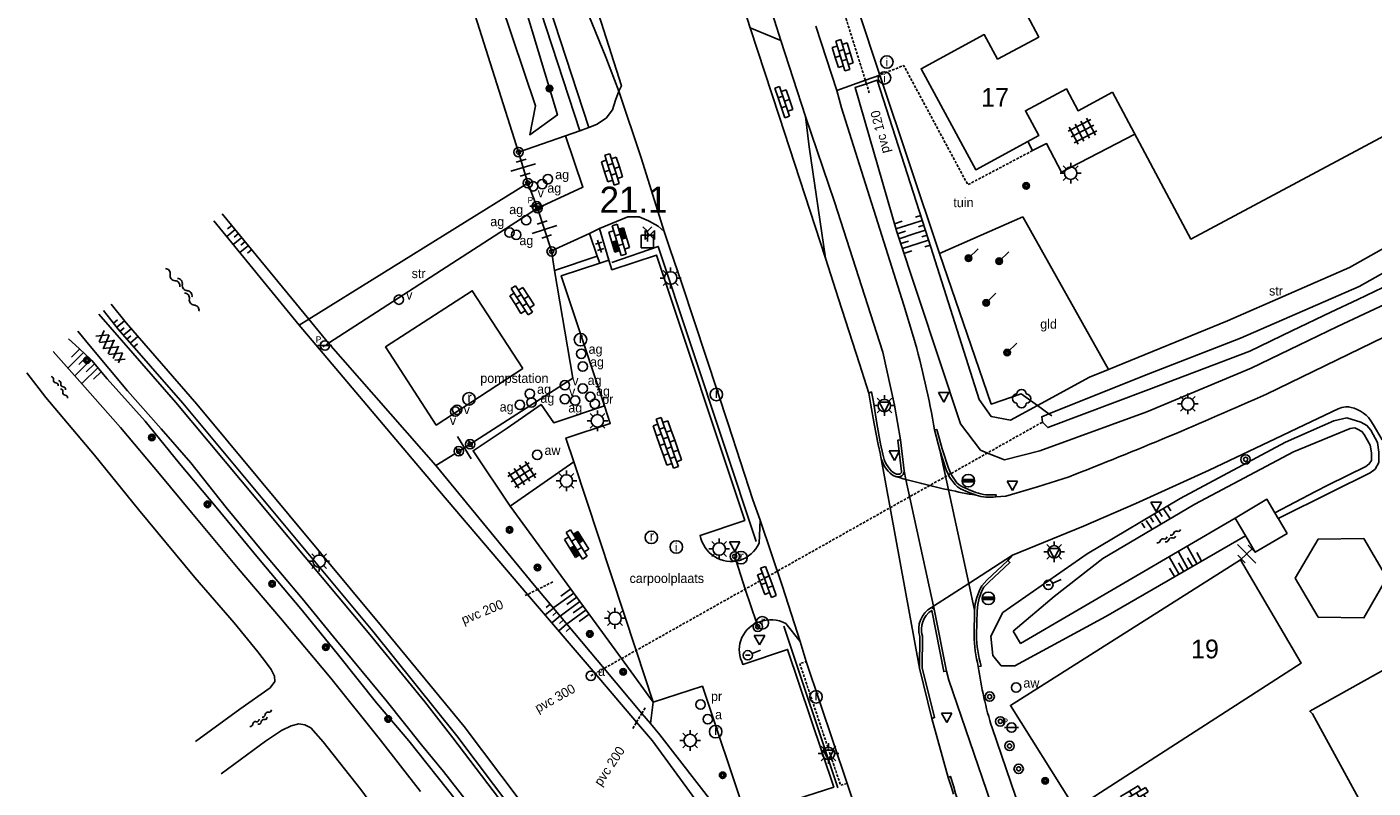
# Model space of a CAD drawing. Header units: metres. Extents: x 121538 to 126242, y 445257 to 454505.
# Tile 67 of 83: x 121754 to 121884, y 453553 to 453626. Entities that reach past the tile are written whole.
import ezdxf
from ezdxf.enums import TextEntityAlignment as Align

# ---------------------------------------------------------------- set-up
doc = ezdxf.new("R2010")
doc.units = ezdxf.units.M
doc.linetypes.add('STIPPELFIJN', pattern=[0.375, 0.25, -0.125])
for name, color, linetype in [('B01_F', 8, 'Continuous'), ('B01_T', 8, 'Continuous'), ('SYMBD01', 8, 'Continuous'), ('SYMBD02', 8, 'Continuous'), ('SYMBD03', 8, 'Continuous'), ('SYMBD04', 8, 'Continuous'), ('SYMBD05', 8, 'Continuous'), ('TEK-D05', 8, 'Continuous'), ('TEK-D19', 8, 'Continuous'), ('TEK-D20', 7, 'Continuous'), ('TER-D03S', 8, 'Continuous'), ('TER-T02', 8, 'RASTER'), ('TER-T03', 8, 'Continuous'), ('TER-T04', 8, 'HAAG'), ('TER-T09', 8, 'Continuous'), ('TOPOT04', 8, 'Continuous'), ('TOPOT05', 8, 'STIPPELFIJN'), ('TOPOT06', 8, 'WALB'), ('TOPOT13', 8, 'STIPPELFIJN'), ('TOPOT18', 8, 'STIPPELFIJN'), ('TOPOT19', 8, 'Continuous'), ('TOPOT20', 8, 'Continuous'), ('TOPOT21', 8, 'Continuous'), ('TOPOT22', 8, 'Continuous'), ('TOPOT23', 8, 'Continuous'), ('TOPOT24', 8, 'Continuous'), ('TOPOT26', 8, 'Continuous'), ('TOPOT28', 8, 'Continuous'), ('TOPOT30', 8, 'Continuous'), ('TOPOT31', 8, 'Continuous'), ('TOPOT35', 8, 'Continuous'), ('TOPOT50', 8, 'Continuous'), ('TOPOV04', 8, 'Continuous'), ('WAT-T00', 8, 'Continuous'), ('WEG-T01', 8, 'Continuous'), ('WEG-T06', 8, 'STIPPELFIJN'), ('WEG-T21', 8, 'Continuous'), ('WEG-T22', 8, 'Continuous'), ('Z02', 8, 'Continuous')]:
    doc.layers.add(name, color=color, linetype=linetype)
doc.styles.add('ISO', font='provutr.shx')
doc.styles.add('rtw_iso', font='iso-rtw.shx')
doc.linetypes.add('HAAG', pattern='A,0.25,-0.25,[151,BLOK.SHX,S=0.25,R=0,X=0,Y=0],-0.25,0.25', length=1)
doc.linetypes.add('RASTER', pattern='A,0.25,-0.25,[150,BLOK.SHX,S=0.25,R=0,X=0,Y=0],-0.25,0.25', length=1)
doc.linetypes.add('WALB', pattern='A,0.5,[155,BLOK.SHX,S=0.25,R=0,X=0,Y=0],0.5', length=1)

# ---------------------------------------------------------------- blocks, each defined once
blk = doc.blocks.new('water-m')
at = {"linetype": 'Continuous'}
for centre, start, end in [((-0.32, 1.12), 309.7446, 50.2554), ((-0.01, 0.75), 129.7446, 230.2554), ((-0.32, 0.37), 309.7446, 50.2554), ((0.32, 0.01), 129.7446, 230.2554), ((0, 0.38), 309.7446, 50.2554), ((-0.01, -0.74), 129.7446, 230.2554), ((-0.32, -0.37), 309.7446, 50.2554), ((-0.32, -1.12), 309.7446, 50.2554), ((0, -0.37), 309.7446, 50.2554)]:
    blk.add_arc(centre, 0.244, start, end, dxfattribs=at)
blk = doc.blocks.new('DRHEK')
at = {"linetype": 'Continuous'}
for p, q in [((1.25, 0), (-1.25, 0)), ((-0.5, 0.7), (0.5, 0.7)), ((-0.5, -0.7), (0.5, -0.7))]:
    blk.add_line(p, q, dxfattribs=at)
blk = doc.blocks.new('talud')
for p, q in [((0, 0.75), (0.5, 0.75)), ((0, 0.5), (1, 0.5)), ((0, 0.25), (0.5, 0.25)), ((0, 0), (1, 0)), ((0, -0.25), (0.5, -0.25)), ((0, -0.5), (1, -0.5)), ((0, -0.75), (0.5, -0.75))]:
    blk.add_line(p, q)
blk = doc.blocks.new('tegels-l')
for p, q in [((0.92, 0.95), (-0.92, 0.95)), ((0.92, 0.32), (-0.92, 0.32)), ((-0.62, -1.22), (-0.62, 1.22)), ((0, -1.22), (0, 1.22)), ((0.62, -1.22), (0.62, 1.22)), ((0.92, -0.3), (-0.92, -0.3)), ((0.92, -0.93), (-0.92, -0.93))]:
    blk.add_line(p, q)
blk = doc.blocks.new('struik')
at = {"linetype": 'Continuous'}
for centre, start, end in [((-0.44, 0), 91.0912, 268.9013), ((0, 0.44), 1.0233, 178.9632), ((0.44, 0), 271.6625, 88.3448), ((0, -0.45), 180.4729, 359.5406)]:
    blk.add_arc(centre, 0.45, start, end, dxfattribs=at)
blk = doc.blocks.new('bermverhardingblok-l')
at = {"linetype": 'Continuous'}
for p, q in [((-0.25, 1.5), (0.25, 1.5)), ((-0.25, 1.5), (-0.25, -1.5)), ((0.25, 1.5), (0.25, -1.5)), ((-0.75, 1), (-0.75, -1)), ((-0.25, 1), (-0.75, 1)), ((-0.75, 0), (-0.25, 0)), ((-0.25, 0.5), (0.25, 0.5)), ((0.75, 1), (0.25, 1)), ((0.25, 1), (0.75, 1)), ((0.75, 0), (0.25, 0)), ((0.35, 0.9), (0.35, 0.1)), ((0.65, 0.9), (0.35, 0.9)), ((0.65, 0.1), (0.35, 0.1)), ((0.45, 0.8), (0.45, 0.2)), ((0.55, 0.8), (0.45, 0.8)), ((0.55, 0.2), (0.45, 0.2)), ((0.55, 0.8), (0.55, 0.2)), ((0.65, 0.9), (0.65, 0.1)), ((0.75, -1), (0.75, 1)), ((-0.75, -1), (-0.25, -1)), ((-0.25, -1), (-0.75, -1)), ((-0.65, -0.1), (-0.35, -0.1)), ((-0.65, -0.9), (-0.65, -0.1)), ((-0.65, -0.9), (-0.35, -0.9)), ((-0.55, -0.2), (-0.45, -0.2)), ((-0.55, -0.8), (-0.55, -0.2)), ((-0.55, -0.8), (-0.45, -0.8)), ((-0.45, -0.8), (-0.45, -0.2)), ((-0.35, -0.9), (-0.35, -0.1)), ((-0.25, -0.5), (0.25, -0.5)), ((0.25, -1), (0.75, -1)), ((-0.25, -1.5), (0.25, -1.5))]:
    blk.add_line(p, q, dxfattribs=at)
blk = doc.blocks.new('water-l')
at = {"linetype": 'Continuous'}
for centre, start, end in [((-0.47, 2.22), 309.7446, 50.2554), ((0.16, 1.47), 129.7446, 230.2554), ((-0.47, 0.72), 309.7446, 50.2554), ((0.49, 0), 129.7446, 230.2554), ((-0.14, 0.75), 309.7446, 50.2554), ((0.16, -1.51), 129.7446, 230.2554), ((-0.47, -0.76), 309.7446, 50.2554), ((-0.14, -0.75), 309.7446, 50.2554), ((-0.47, -2.26), 309.7446, 50.2554)]:
    blk.add_arc(centre, 0.488, start, end, dxfattribs=at)
blk = doc.blocks.new('asfalt-m')
for p, q in [((-0.52, 1.14), (0.54, 1.69)), ((-0.43, 1.75), (0.63, 1.08)), ((-0.63, 0.38), (0.64, 1.04)), ((-0.63, 0.4), (0.66, -0.42)), ((-0.57, -0.3), (0.73, 0.38)), ((-0.53, 1.07), (0.74, 0.27)), ((-0.56, -0.38), (0.58, -1.1)), ((-0.49, -0.96), (0.67, -0.36)), ((-0.46, -1.19), (0.39, -1.73)), ((-0.34, -1.59), (0.57, -1.11))]:
    blk.add_line(p, q)
blk = doc.blocks.new('Prov-grensst')
blk.add_line((-0.67, 0), (0.67, 0))
blk.add_circle((0, 0), 0.45)
at = {"style": 'ISO'}
blk.add_text('P', height=0.6, dxfattribs=at).set_placement((-0.61, 0.58), align=Align.MIDDLE)
blk = doc.blocks.new('paal')
for radius in [0.45, 0.2]:
    blk.add_circle((0, 0), radius)
blk = doc.blocks.new('lichtmast')
for p, q in [((-0.6, 0), (-1, 0)), ((-0.71, 0.71), (-0.42, 0.42)), ((0, 0.6), (0, 1)), ((0.42, 0.42), (0.71, 0.71)), ((0.6, 0), (1, 0)), ((-0.42, -0.42), (-0.71, -0.71)), ((0, -0.6), (0, -1)), ((0.42, -0.42), (0.71, -0.71))]:
    blk.add_line(p, q)
blk.add_circle((0, 0), 0.6)
blk = doc.blocks.new('kilometerpaal')
for p, q in [((-0.44, 0.44), (0.44, -0.44)), ((-0.44, -0.44), (-0.44, 0.44)), ((0.44, 0.44), (-0.44, -0.44)), ((0.44, -0.44), (0.44, 0.44))]:
    blk.add_line(p, q)
at = {"style": 'rtw_iso'}
blk.add_attdef('KILOMETERPAAL', (0.59, 0.87), '', height=2.5, dxfattribs=at)
blk = doc.blocks.new('BOOM')
for radius in [0.315, 0.225, 0.135]:
    blk.add_circle((0, 0), radius)
blk = doc.blocks.new('vruchtboom')
blk.add_line((0, 0), (0.919239, 0.919239))
for radius in [0.315, 0.225, 0.135]:
    blk.add_circle((0, 0), radius)
blk = doc.blocks.new('afsl-water')
blk.add_circle((0, 0), 0.45)
at = {"style": 'ISO'}
blk.add_attdef('AFSL-WATER', (0.7, 0), '', height=0.9, dxfattribs=at)
blk = doc.blocks.new('afsl-gas')
blk.add_circle((0, 0), 0.45)
at = {"style": 'ISO'}
blk.add_attdef('AFSL-GAS', (0.7, 0), '', height=0.9, dxfattribs=at)
blk = doc.blocks.new('afsluiter')
blk.add_circle((0, 0), 0.45)
at = {"style": 'ISO'}
blk.add_attdef('AFSLUITER', (0.7, 0), '', height=0.9, dxfattribs=at)
blk = doc.blocks.new('verkeersbord')
for p, q in [((0.5, 0.32), (-0.5, 0.32)), ((-0.5, 0.32), (0, -0.6)), ((0, -0.6), (0.5, 0.32))]:
    blk.add_line(p, q)
blk = doc.blocks.new('verklikker')
blk.add_circle((0, 0), 0.45)
at = {"style": 'ISO'}
blk.add_attdef('VERKLIKKER', (0.7, 0), '', height=0.9, dxfattribs=at)
blk = doc.blocks.new('inspectieput')
blk.add_circle((0, 0), 0.6)
at = {"style": 'ISO'}
blk.add_text('i', height=0.8, dxfattribs=at).set_placement((0, 0), align=Align.MIDDLE)
blk = doc.blocks.new('kolk')
blk.add_circle((0, 0), 0.6)
at = {"style": 'ISO'}
blk.add_text('r', height=0.933, dxfattribs=at).set_placement((0.06, -0.33), align=Align.CENTER)
blk = doc.blocks.new('aanduidingsbord')
for p, q in [((-0.81, -0.33), (0, 0)), ((-1.45, -0.5), (-1.01, -0.5))]:
    blk.add_line(p, q)
blk.add_circle((-1.23, -0.5), 0.45)
blk = doc.blocks.new('balise')
blk.add_hatch(color=256).paths.add_polyline_path([(0.6, 0, 0.086579), (0.56, 0.2), (-0.56, 0.2, 0.086579), (-0.6, 0, 0.085386), (-0.57, -0.2), (0.57, -0.2, 0.085386)])
blk.add_circle((0, 0), 0.6)
blk = doc.blocks.new('afvalbak')
blk.add_circle((0, 0), 0.45)
at = {"style": 'ISO'}
blk.add_attdef('AFVALBAK', (0.7, 0), '', height=0.9, dxfattribs=at)
blk = doc.blocks.new('wegwijzer-mp')
for q in [(-0.42, 1.42), (0.42, 1.42), (0, 0)]:
    blk.add_line((0, 1), q)
blk.add_lwpolyline([(-0.6, -0.6), (0.6, -0.6), (0.6, 0.6), (-0.6, 0.6)], close=True)
blk = doc.blocks.new('klinkers-m')
for p, q in [((0, 1.5), (-0.5, 1.5)), ((-0.5, 1.5), (-0.5, 0.5)), ((0, 1.5), (0, 1)), ((-0.5, 0.5), (-0.5, -0.5)), ((0, 0.5), (-0.5, 0.5)), ((0.5, 1), (0, 1)), ((0, 1), (0, 0.5)), ((0, 0.5), (0, 0)), ((0.5, 0), (0, 0)), ((0, 0), (0, -0.5)), ((0.5, 0), (0.5, 1)), ((0.5, -1), (0.5, 0)), ((-0.5, -0.5), (-0.5, -1.5)), ((0, -0.5), (-0.5, -0.5)), ((0, -0.5), (0, -1)), ((0, -1), (0.5, -1)), ((0, -1), (0, -1.5)), ((-0.5, -1.5), (0, -1.5))]:
    blk.add_line(p, q)
blk = doc.blocks.new('klinkers-l')
at = {"linetype": 'Continuous'}
for p, q in [((0.25, 1.5), (-0.25, 1.5)), ((-0.25, 1.5), (-0.25, 0.5)), ((0.25, 0.5), (0.25, 1.5)), ((-0.25, 1), (-0.75, 1)), ((-0.75, 1), (-0.75, 0)), ((-0.25, 0), (-0.75, 0)), ((-0.75, 0), (-0.75, -1)), ((0.25, 0.5), (-0.25, 0.5)), ((-0.25, 0.5), (-0.25, -0.5)), ((0.75, 1), (0.25, 1)), ((0.25, -0.5), (0.25, 0.5)), ((0.75, 0), (0.75, 1)), ((-0.75, -1), (-0.25, -1)), ((-0.25, -0.5), (-0.25, 0)), ((0.25, -0.5), (-0.25, -0.5)), ((-0.25, -0.5), (-0.25, -1.5)), ((0.75, 0), (0.25, 0)), ((0.25, 0), (0.25, -0.5)), ((0.25, -1.5), (0.25, -0.5)), ((0.25, -1), (0.75, -1)), ((0.75, -1), (0.75, 0)), ((-0.25, -1.5), (0.25, -1.5))]:
    blk.add_line(p, q, dxfattribs=at)
blk = doc.blocks.new('klinkers-xl')
at = {"linetype": 'Continuous'}
for p, q in [((-0.25, 2), (-0.75, 2)), ((-0.75, 2), (-0.75, 1)), ((0.25, 2.5), (-0.25, 2.5)), ((-0.25, 2.5), (-0.25, 1.5)), ((-0.25, 1.5), (0.25, 1.5)), ((-0.25, 1.5), (-0.25, 0.5)), ((0.25, 1.5), (0.25, 2.5)), ((0.75, 2), (0.25, 2)), ((0.25, 2), (0.25, 1.5)), ((0.25, 0.5), (0.25, 1.5)), ((0.75, 1), (0.75, 2)), ((-0.75, 1), (-0.75, 0)), ((-0.75, 1), (-0.25, 1)), ((-0.75, 0), (-0.25, 0)), ((-0.75, 0), (-0.75, -1)), ((-0.25, 0.5), (0.25, 0.5)), ((-0.25, 0.5), (-0.25, -0.5)), ((0.25, 1), (0.75, 1)), ((0.25, 0.5), (0.25, 0)), ((0.25, 0), (0.75, 0)), ((0.25, 0), (0.25, -0.5)), ((0.75, 0), (0.75, 1)), ((0.75, -1), (0.75, 0)), ((-0.75, -1), (-0.75, -2)), ((-0.75, -1), (-0.25, -1)), ((-0.25, -0.5), (0.25, -0.5)), ((-0.25, -0.5), (-0.25, -1.5)), ((0.25, -1.5), (0.25, -0.5)), ((0.25, -1), (0.75, -1)), ((0.75, -2), (0.75, -1)), ((-0.75, -2), (-0.25, -2)), ((-0.25, -1.5), (0.25, -1.5)), ((-0.25, -1.5), (-0.25, -2.5)), ((-0.25, -2.5), (0.25, -2.5)), ((0.25, -2.5), (0.25, -1.5)), ((0.25, -2), (0.75, -2))]:
    blk.add_line(p, q, dxfattribs=at)
blk = doc.blocks.new('tegels-s')
for p, q in [((0.3125, 0.3125), (-0.3125, 0.3125)), ((0, -0.625), (0, 0.625)), ((0.3125, -0.3125), (-0.3125, -0.3125))]:
    blk.add_line(p, q)

msp = doc.modelspace()

# ---------------------------------------------------------------- linework, layer by layer
at = {"layer": 'B01_F'}
for points in [[(121890, 453636.39), (121885.17, 453645.43), (121850.46, 453626.88), (121851.59, 453624.77), (121847.63, 453622.65), (121846.35, 453625.01), (121840.28, 453621.72), (121845.54, 453612.02), (121851.6, 453615.31), (121850.31, 453617.69), (121854.25, 453619.79), (121855.37, 453617.69), (121858.68, 453619.46)], [(121801.99, 453592.9), (121797.12, 453600.39), (121788.79, 453594.98), (121793.66, 453587.48), (121801.99, 453592.9)], [(121874.3, 453579.05), (121873.53, 453580.35), (121870.47, 453578.53)], [(121870.47, 453578.53), (121871.08, 453577.5)], [(121872.18, 453575.66), (121872.41, 453575.26), (121875.47, 453577.07), (121874.63, 453578.48)], [(121874.62, 453578.5), (121874.3, 453579.05)], [(121874.63, 453578.48), (121874.62, 453578.5)], [(121871.08, 453577.5), (121872.18, 453575.66)], [(121854.86, 453550.98), (121848.86, 453560.54), (121870.99, 453574.51), (121876.82, 453564.61), (121855.1, 453550.61)]]:
    msp.add_lwpolyline(points, dxfattribs=at)
msp.add_lwpolyline([(121890.77, 453554.58), (121885.33, 453564.28), (121877.65, 453559.97), (121877.9, 453559.72), (121882.91, 453550.57), (121883.08, 453550.27)], close=True, dxfattribs=at)
at = {"layer": 'B01_T'}
for points in [[(121858.68, 453619.46), (121866.22, 453605.35), (121892.78, 453619.54)], [(121885.04, 453572.78), (121882.83, 453576.59), (121878.44, 453576.51), (121876.24, 453572.76), (121878.46, 453569.02), (121882.85, 453568.95), (121885.04, 453572.78)]]:
    msp.add_lwpolyline(points, dxfattribs=at)
at = {"layer": 'TER-T02'}
for p, q in [((121842.05, 453603.96), (121836.3, 453621.11)), ((121850.06, 453607.5), (121842.05, 453603.96)), ((121809.15, 453603.72), (121805.04, 453602.34)), ((121832.27, 453552.62), (121827.07, 453568.15))]:
    msp.add_line(p, q, dxfattribs=at)
at = {"layer": 'TER-T02', "flags": 128}
for points in [[(121790.56, 453648.49), (121801.58, 453613.71)], [(121781.42, 453597.66), (121802.46, 453610.73)], [(121802.46, 453610.73), (121803.4, 453608.32)], [(121803.4, 453608.32), (121783.32, 453595.35)], [(121805.04, 453602.34), (121804.73, 453604.22)], [(121810.54, 453603.11), (121815.01, 453604.65), (121824.43, 453576.3)], [(121842.05, 453603.96), (121847.03, 453589.5), (121849.91, 453590.49), (121851.46, 453589.36)], [(121796.92, 453585.63), (121806.79, 453591.98), (121805.04, 453602.34)], [(121780.49, 453597.08), (121781.42, 453597.66)], [(121783.32, 453595.35), (121793.64, 453583.58)], [(121851.46, 453589.36), (121852.56, 453588.56)], [(121852.56, 453588.56), (121852.84, 453588.35)], [(121793.64, 453583.58), (121795.45, 453584.72)]]:
    msp.add_lwpolyline(points, dxfattribs=at)
at = {"layer": 'TER-T03'}
for p, q in [((121801.58, 453613.71), (121802.46, 453610.73)), ((121803.4, 453608.32), (121804.73, 453604.22)), ((121796.92, 453585.63), (121795.83, 453584.96)), ((121872.18, 453575.66), (121870.99, 453574.51))]:
    msp.add_line(p, q, dxfattribs=at)
at = {"layer": 'TER-T04'}
msp.add_line((121858.3, 453592.82), (121850.06, 453607.5), dxfattribs=at)
at = {"layer": 'TER-T09'}
for points in [[(121773.09, 453607.78), (121781.42, 453597.66)], [(121888.88, 453606.78), (121881.48, 453602.62), (121869.73, 453597.51), (121858.3, 453592.82)], [(121851.69, 453585), (121861.97, 453588.75), (121872.01, 453592.95), (121876.58, 453595.14), (121880.32, 453596.94), (121882.92, 453598.16), (121885.32, 453599.3)], [(121844.76, 453478.01), (121838.31, 453490.81), (121833.29, 453500.22), (121828.21, 453509.59), (121824.5, 453515.76), (121822.37, 453519.29), (121816.28, 453529.08), (121810.15, 453538.09), (121802.7, 453548.25), (121795.64, 453557.61), (121787.57, 453567.67), (121769.29, 453589.59), (121763.1, 453596.68), (121761.66, 453598.48)], [(121781.42, 453597.66), (121783.32, 453595.35)], [(121758.31, 453595.75), (121759.34, 453594.82), (121760.56, 453593.68), (121762.04, 453591.92), (121765.68, 453587.84), (121768.98, 453583.78), (121772.52, 453579.6), (121776.58, 453574.64), (121780.82, 453569.64), (121784.28, 453565.36), (121787.92, 453560.78), (121791.02, 453557.14), (121795.6, 453551.38)], [(121858.3, 453592.82), (121856.48, 453592.08), (121851.46, 453589.36)], [(121851.46, 453589.36), (121848.88, 453587.96)], [(121874.62, 453578.5), (121879.78, 453581.06), (121883.44, 453582.88), (121883.92, 453583.24), (121884.3, 453583.88), (121884.3, 453584.86), (121884.16, 453585.8), (121883.5, 453586.98), (121883.14, 453587.44), (121882.56, 453587.74), (121881.21, 453588.16), (121879.96, 453587.88), (121875.3, 453585.84), (121865.19, 453580.42), (121856.24, 453575.09), (121848.14, 453569.45), (121846.99, 453567.19), (121847.17, 453565.32), (121847.99, 453564.33), (121849.29, 453564.34), (121858.04, 453569.09), (121871.48, 453576.82)], [(121814.25, 453558.79), (121813.42, 453559.77), (121809.8, 453564.09), (121803.42, 453571.68), (121803.07, 453572.09), (121793.64, 453583.58)], [(121814.53, 453560.84), (121814.25, 453558.79)], [(121843.52, 453511.13), (121843.28, 453511.62), (121840.05, 453519.57), (121839.15, 453521.66), (121838.94, 453522.15), (121836.74, 453525.82), (121828.97, 453539.17), (121823.94, 453546.41), (121815.15, 453557.71), (121814.25, 453558.79)]]:
    msp.add_lwpolyline(points, dxfattribs=at)
at = {"layer": 'TOPOT04'}
for points in [[(121842.08, 453585.07), (121842.91, 453581.25)], [(121842.91, 453581.25), (121844.86, 453572.26)], [(121844.86, 453572.26), (121845.42, 453569.69)]]:
    msp.add_lwpolyline(points, dxfattribs=at)
at = {"layer": 'TOPOT05'}
msp.add_line((121782.44, 453594.78), (121783.32, 453595.35), dxfattribs=at)
at = {"layer": 'TOPOT06', "flags": 128}
for points in [[(121793.98, 453581.12), (121782.44, 453594.78)], [(121849.12, 453567.66), (121849.85, 453566.49), (121870.47, 453578.53)]]:
    msp.add_lwpolyline(points, dxfattribs=at)
at = {"layer": 'TOPOT13'}
for points in [[(121804.87, 453572.41), (121803.42, 453571.68)], [(121803.42, 453571.68), (121802.45, 453571.2)], [(121812.56, 453558.32), (121812.92, 453558.92)], [(121812.92, 453558.92), (121813.42, 453559.77)]]:
    msp.add_lwpolyline(points, dxfattribs=at)
at = {"layer": 'TOPOT13', "flags": 128}
for points in [[(121802.45, 453571.2), (121802.12, 453571.03)], [(121813.42, 453559.77), (121813.81, 453560.41)]]:
    msp.add_lwpolyline(points, dxfattribs=at)
at = {"layer": 'TOPOT18'}
msp.add_lwpolyline([(121835.3, 453619.39), (121835.02, 453620.28), (121834.92, 453620.61), (121832.94, 453626.95), (121832.58, 453628.1)], dxfattribs=at)
at = {"layer": 'TOPOT18', "flags": 128}
msp.add_lwpolyline([(121808.53, 453563.37), (121808.93, 453563.6), (121809.8, 453564.09), (121811.47, 453565.03), (121812.88, 453565.82), (121823.38, 453571.72), (121826.49, 453573.46), (121842.92, 453582.69), (121843.14, 453582.81), (121846.65, 453584.79), (121851.96, 453587.77)], dxfattribs=at)
at = {"layer": 'TOPOT19'}
for p, q in [((121822.36, 453574.85), (121822.49, 453574.44)), ((121822.49, 453574.44), (121823.38, 453571.72)), ((121823.38, 453571.72), (121824.44, 453568.49)), ((121824.44, 453568.49), (121824.57, 453568.09))]:
    msp.add_line(p, q, dxfattribs=at)
at = {"layer": 'TOPOT50'}
for points in [[(121790.23, 453649.52), (121795.43, 453645.92), (121800.37, 453633.78), (121805.31, 453617.29), (121802.66, 453615.37), (121803.22, 453618.15), (121798.76, 453631.43), (121795.06, 453643.3), (121792.68, 453646.67), (121790.56, 453648.49)], [(121848.88, 453587.96), (121847.01, 453588.31), (121845.86, 453589.93), (121841, 453605.29), (121836.05, 453620.63), (121835.02, 453620.28), (121833.93, 453619.91), (121837.94, 453606.04), (121844.08, 453587.59), (121845.99, 453585.05), (121846.65, 453584.79), (121848.29, 453584.14), (121851.69, 453585)], [(121814.53, 453560.84), (121811.47, 453565.03), (121800.76, 453579.69)]]:
    msp.add_lwpolyline(points, dxfattribs=at)
at = {"layer": 'TOPOV04'}
msp.add_line((121807.48, 453615.74), (121808.33, 453616.06), dxfattribs=at)
for points in [[(121771.8, 453739.95), (121773.5, 453734.92), (121785.55, 453698.78), (121790.11, 453684.88), (121795.14, 453670.27), (121799.75, 453656.09), (121801.02, 453652.19), (121801.83, 453649.83), (121805.49, 453638.76), (121806.82, 453634.67), (121811.46, 453620.07), (121811.21, 453619.57)], [(121836.41, 453584.44), (121840.14, 453564.13)], [(121844.86, 453572.26), (121849.07, 453574.98)], [(121841.47, 453570.07), (121844.86, 453572.26)], [(121841.27, 453569.94), (121841.47, 453570.07)]]:
    msp.add_lwpolyline(points, dxfattribs=at)
for points in [[(121837.8, 453582.54, 0.003471), (121838.82, 453582.25)], [(121838.82, 453582.25, 0.013801), (121842.91, 453581.25)], [(121842.91, 453581.25, 0.008867), (121845.57, 453580.73)]]:
    msp.add_lwpolyline(points, format="xyb", dxfattribs=at)
at = {"layer": 'WAT-T00'}
for points in [[(121780.49, 453597.08), (121772.28, 453607.12)], [(121870.98, 453595.82), (121882.39, 453600.78), (121889.87, 453604.99)], [(121884.66, 453600.69), (121882.26, 453599.55), (121879.66, 453598.33), (121875.91, 453596.53), (121871.88, 453594.59), (121862.18, 453590.89), (121852.45, 453587.24), (121851.96, 453587.77), (121851.87, 453588.28), (121852.56, 453588.56)], [(121829.43, 453509.98), (121825.5, 453516.16), (121822.68, 453520.59), (121816.83, 453530.21), (121810.49, 453539.35), (121803.6, 453548.89), (121796.34, 453558.51), (121788.41, 453568.15), (121770.64, 453589.49), (121763.85, 453597.31), (121762.41, 453599.1)], [(121782.44, 453594.78), (121780.49, 453597.08)], [(121852.56, 453588.56), (121861.75, 453592.23), (121870.98, 453595.82)], [(121756.83, 453594.55), (121759.66, 453591.38), (121763.3, 453587.24), (121767.18, 453582.64), (121770.12, 453579.06), (121774.62, 453573.7), (121778.7, 453568.92), (121783.52, 453563.14), (121788.3, 453557.18), (121792.14, 453552.26)], [(121770.52, 453557.06), (121774.78, 453560.17), (121777.7, 453562.24), (121778.14, 453562.82), (121778.1, 453563.34), (121777.78, 453564), (121777.36, 453564.58), (121776.52, 453565.68), (121774.24, 453568.48), (121770.46, 453572.84), (121765.04, 453579.36), (121760.82, 453584.6), (121756.14, 453590.14), (121754.31, 453592.5)], [(121874.3, 453579.05), (121878.19, 453581.09), (121879.45, 453581.72), (121883.05, 453583.51), (121883.36, 453583.74), (121883.57, 453584.08), (121883.57, 453584.81), (121883.45, 453585.56), (121882.89, 453586.57), (121882.66, 453586.86), (121882.23, 453587.09), (121881.99, 453587.2), (121881.53, 453587.15), (121876.09, 453584.92), (121866.59, 453579.89), (121857.74, 453574.66), (121853.07, 453571), (121849.12, 453567.66)], [(121840.28, 453513.95), (121839.29, 453517.77), (121837.64, 453521.05), (121835.55, 453525.18), (121828.09, 453538.49), (121814.44, 453557.14), (121812.92, 453558.92), (121808.93, 453563.6), (121802.45, 453571.2), (121793.98, 453581.12)], [(121815.62, 453512.26), (121815.2, 453512.64), (121814.62, 453513.26), (121813.84, 453514.26), (121811.06, 453518.32), (121808.24, 453522.64), (121805.44, 453526.52), (121801.4, 453532.18), (121798.08, 453537), (121794.62, 453541.68), (121790.64, 453546.68), (121786.4, 453552.46), (121782.78, 453557.04), (121781.62, 453558.38), (121781.04, 453558.68), (121780.46, 453558.76), (121779.72, 453558.58), (121778.8, 453558.12), (121777.26, 453557.1), (121773, 453553.97)]]:
    msp.add_lwpolyline(points, dxfattribs=at)
at = {"layer": 'WEG-T01'}
for points in [[(121792.97, 453652.26), (121792.92, 453648.08), (121797.94, 453644.97), (121798.77, 453642.41), (121800.52, 453637.07), (121807.48, 453615.74)], [(121793.91, 453651.48), (121793.91, 453648.59), (121798.67, 453645.62), (121805.02, 453626.16), (121808.33, 453616.06)], [(121811.21, 453619.57), (121809.97, 453622.83), (121806.36, 453631.75), (121802.63, 453641.27), (121798.54, 453651.35)], [(121823.83, 453625.66), (121818.6, 453642.13), (121815.51, 453651.58)], [(121836.3, 453621.11), (121834.19, 453627.47)], [(121826.8, 453624.44), (121823.83, 453625.66)], [(121823.83, 453625.66), (121826.62, 453617.16), (121831.09, 453603.53)], [(121830.17, 453625.82), (121832.18, 453619.62)], [(121829.17, 453617.14), (121826.8, 453624.44)], [(121832.18, 453619.62), (121834.92, 453620.61), (121836.3, 453621.11)], [(121808.33, 453616.06), (121809.06, 453616.35), (121810.01, 453616.98), (121810.6, 453617.78), (121810.91, 453618.71), (121811.21, 453619.57)], [(121815.59, 453606.07), (121813.39, 453613.06), (121811.21, 453619.57)], [(121831.09, 453603.53), (121829.51, 453614.21), (121829.17, 453617.14)], [(121838.3, 453586.07), (121837.73, 453589.38), (121836.61, 453594.49), (121831.94, 453608.94), (121829.17, 453617.14)], [(121801.58, 453613.71), (121806.08, 453615.26)], [(121806.08, 453615.26), (121807.76, 453610.34), (121803.4, 453608.32)], [(121807.48, 453615.74), (121806.08, 453615.26)], [(121850.54, 453614.73), (121850.99, 453613.85)], [(121850.99, 453613.85), (121852.34, 453614.53), (121853.78, 453611.78), (121860.82, 453615.44)], [(121815.59, 453606.07), (121814.99, 453606.58), (121814.07, 453607.12), (121813.17, 453607.49), (121812.07, 453607.5), (121809.36, 453606.36)], [(121804.73, 453604.22), (121808.39, 453605.9)], [(121808.39, 453605.9), (121809.36, 453606.36)], [(121808.39, 453605.9), (121809.15, 453603.72)], [(121809.36, 453606.36), (121810.25, 453603.34)], [(121824.8, 453578.34), (121824.11, 453580.3), (121821.73, 453587.61), (121819.65, 453593.9), (121817.27, 453601.07), (121816.13, 453604.45), (121815.59, 453606.07)], [(121809.39, 453603.05), (121805.69, 453601.82), (121809.85, 453589.32)], [(121809.15, 453603.72), (121809.39, 453603.05)], [(121810.25, 453603.34), (121809.39, 453603.05)], [(121835.24, 453590.53), (121834.35, 453593.35), (121832.35, 453599.62), (121831.09, 453603.53)], [(121759.22, 453596.5), (121760.38, 453595.06), (121763.98, 453590.78), (121767.22, 453587.1), (121770.06, 453583.84), (121773.48, 453579.56), (121776.98, 453575.28), (121780.78, 453570.8), (121784.06, 453566.78), (121788.86, 453561.02), (121792.24, 453556.74), (121794.36, 453554.18), (121796.54, 453551.4)], [(121800.76, 453579.69), (121797.21, 453585.01), (121800.48, 453587.18), (121803.75, 453589.44), (121804.97, 453587.68), (121809.85, 453589.32)], [(121806.89, 453583.93), (121806.13, 453586.22), (121810.39, 453587.64), (121809.85, 453589.32)], [(121849.07, 453574.98), (121855.88, 453577.75), (121860.92, 453579.95), (121867.98, 453583.15), (121874.98, 453586.46), (121876.48, 453587.18), (121880.39, 453589.03), (121880.74, 453589.15), (121881.11, 453589.22), (121881.37, 453589.23), (121881.62, 453589.18), (121881.91, 453589.09), (121882.19, 453588.98), (121882.51, 453588.81), (121882.82, 453588.62), (121883.07, 453588.43), (121883.28, 453588.21), (121883.53, 453587.88), (121883.73, 453587.53), (121884.59, 453586.06)], [(121842.08, 453585.07), (121841.57, 453587.01)], [(121838.64, 453583.07), (121838.3, 453586.07)], [(121845.57, 453580.73), (121844.8, 453581.02), (121844.06, 453581.36), (121843.79, 453581.53), (121843.56, 453581.75), (121843.02, 453582.48), (121842.92, 453582.69), (121842.7, 453583.16), (121842.08, 453585.07)], [(121806.89, 453583.93), (121800.76, 453579.69)], [(121806.89, 453583.93), (121812.88, 453565.82), (121814.53, 453560.84)], [(121838.82, 453582.25), (121838.64, 453583.07)], [(121841.47, 453570.07), (121838.82, 453582.25)], [(121828.64, 453566.67), (121826.95, 453571.97), (121824.8, 453578.34)], [(121845.42, 453569.69), (121845.48, 453570.29), (121845.63, 453570.89), (121845.92, 453571.68), (121846.13, 453572.04), (121846.6, 453572.57), (121848.63, 453574.47)], [(121848.63, 453574.47), (121849.07, 453574.98)], [(121841.27, 453569.94), (121841.54, 453569.77)], [(121841.54, 453569.77), (121841.47, 453570.07)], [(121841.54, 453569.77), (121842.71, 453563.84)], [(121828.64, 453566.67), (121829.22, 453564.74)], [(121829.22, 453564.74), (121833.16, 453553.03)], [(121841.32, 453559.29), (121840.14, 453564.13)], [(121842.71, 453563.84), (121842.95, 453562.97), (121846.99, 453551.17), (121847.73, 453549.06)], [(121814.53, 453560.84), (121819.25, 453562.38), (121823.43, 453549.93), (121825.32, 453550.54)], [(121842.88, 453553.61), (121841.32, 453559.29)], [(121833.16, 453553.03), (121834.14, 453550.18)], [(121843.4, 453552.02), (121843.21, 453552.66), (121842.88, 453553.61)]]:
    msp.add_lwpolyline(points, dxfattribs=at)
for points in [[(121821.05, 453648.24), (121821.21, 453646.76), (121821.45, 453645.39, 0.054681), (121823.7, 453634.44), (121824.97, 453630.23), (121826.8, 453624.44)], [(121841.57, 453587.01, 0.027558), (121839.55, 453595.93), (121838.61, 453598.99), (121832.63, 453617.95), (121832.18, 453619.62)], [(121908.26, 453608.12), (121907.06, 453607.25), (121894.93, 453600.87), (121873.5, 453590.46, -0.012198), (121854.51, 453582.51), (121851.48, 453581.54), (121848.42, 453580.66), (121847.46, 453580.58)], [(121810.25, 453603.34), (121810.55, 453602.41), (121814.85, 453603.82), (121823.32, 453578.32), (121819.03, 453576.88, 0.4336), (121822.82, 453574.47, 0.215229), (121824.71, 453576.13), (121824.8, 453578.34)], [(121761.24, 453598.14), (121768.63, 453589.64), (121787.28, 453567.35), (121792.57, 453560.87), (121795.27, 453557.41), (121802.49, 453547.89, -0.009213), (121813.3, 453532.91), (121816.13, 453528.64), (121821.95, 453519.05), (121823.91, 453515.74), (121824.01, 453515.57), (121830.24, 453504.57), (121833.97, 453497.76), (121837.59, 453490.91), (121844.3, 453477.76)], [(121836.41, 453584.44, -0.016183), (121836.37, 453584.64), (121836.15, 453585.62), (121835.78, 453587.6), (121835.43, 453589.58), (121835.24, 453590.53)], [(121838.64, 453583.07, -0.364407), (121838.24, 453582.51, -0.186011), (121837.5, 453582.68, -0.171619), (121836.41, 453584.44)], [(121847.46, 453580.58, -0.104287), (121845.57, 453580.73)], [(121840.14, 453564.13), (121840.15, 453567.15, -0.349448), (121841.27, 453569.94)], [(121845.78, 453564.28, -0.057274), (121845.37, 453567.29), (121845.42, 453569.69)], [(121828.64, 453566.67), (121827.27, 453568.42, 0.201129), (121824.76, 453568.58, 0.440984), (121823.03, 453564.76), (121823.13, 453564.47), (121827.45, 453565.92), (121831.88, 453552.68), (121826.52, 453550.94)], [(121850.26, 453549.18), (121847.1, 453558.37, -0.042919), (121845.78, 453564.28)]]:
    msp.add_lwpolyline(points, format="xyb", dxfattribs=at)
at = {"layer": 'WEG-T06', "flags": 128}
for points in [[(121850.99, 453613.85), (121844.77, 453610.57), (121838.61, 453622.03), (121836.3, 453621.11)], [(121833.16, 453553.03), (121832.54, 453552.86), (121828.61, 453564.57), (121829.22, 453564.74)]]:
    msp.add_lwpolyline(points, dxfattribs=at)
at = {"layer": 'WEG-T21'}
for points in [[(121841.57, 453587.01), (121841.79, 453587.05), (121842.3, 453585.18), (121842.9, 453583.33), (121843.14, 453582.81), (121843.22, 453582.63), (121843.72, 453581.93), (121843.91, 453581.75), (121844.13, 453581.6), (121844.83, 453581.27), (121845.55, 453580.99, 0.103645), (121847.49, 453580.78), (121847.46, 453580.58)], [(121845.78, 453564.28), (121846.04, 453564.32, -0.06206), (121845.6, 453567.31), (121845.66, 453569.64), (121845.72, 453570.24), (121845.86, 453570.84), (121846.11, 453571.55), (121846.31, 453571.89), (121846.78, 453572.37), (121848.81, 453574.27), (121848.63, 453574.47)], [(121842.71, 453563.84), (121842.46, 453563.79), (121841.3, 453569.67, 0.340276), (121840.41, 453567.19), (121840.39, 453564.16), (121841.57, 453559.36), (121841.32, 453559.29)]]:
    msp.add_lwpolyline(points, format="xyb", dxfattribs=at)
at = {"layer": 'WEG-T22'}
for points in [[(121835.24, 453590.53), (121835.51, 453590.67), (121835.69, 453589.71), (121836.03, 453587.64), (121836.39, 453585.67), (121836.61, 453584.69, 0.188134), (121837.65, 453582.88, 0.179664), (121838.2, 453582.75, 0.355854), (121838.39, 453583.02), (121838.05, 453586.04), (121838.3, 453586.07)], [(121842.88, 453553.61), (121843.09, 453553.71), (121843.38, 453552.82), (121843.6, 453552.08), (121844.36, 453549.88, 0.108755), (121844.92, 453549.05, 0.269497), (121846.62, 453548.68), (121847.73, 453549.06)]]:
    msp.add_lwpolyline(points, format="xyb", dxfattribs=at)

# ---------------------------------------------------------------- block references
at = {"layer": 'SYMBD01', "linetype": 'Continuous', "rotation": 39.03641816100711}
msp.add_blockref('asfalt-m', (121762.37, 453594.92), dxfattribs=at)
at = {"layer": 'SYMBD02'}
for name, p, rotation in [('klinkers-l', (121832.75, 453623.02), 16.94707081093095), ('klinkers-m', (121827.16, 453618.6), 18.71998265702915), ('klinkers-l', (121810.56, 453612.05), 17.81414067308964), ('bermverhardingblok-l', (121811.25, 453605.27), 16.79342374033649), ('klinkers-l', (121801.9, 453599.46), 32.73853996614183), ('klinkers-xl', (121815.88, 453585.76), 199.5359560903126), ('bermverhardingblok-l', (121807.16, 453576.01), 211.6259667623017), ('klinkers-m', (121825.37, 453572.32), 200.115461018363), ('klinkers-l', (121860.69, 453551.66), 301.4452384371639)]:
    msp.add_blockref(name, p, dxfattribs=dict(at, rotation=rotation))
at = {"layer": 'SYMBD03'}
for name, p, rotation in [('tegels-l', (121855.79, 453615.73), 117.7478778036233), ('tegels-s', (121809.37, 453604.66), 17.70082679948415), ('tegels-l', (121801.9, 453582.68), 302.7625863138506)]:
    msp.add_blockref(name, p, dxfattribs=dict(at, rotation=rotation))
at = {"layer": 'SYMBD04', "yscale": 2}
for p, xscale, zscale, rotation in [((121838.17, 453605.39), 1.591386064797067, 1.591386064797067, 17.83624381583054), ((121840.7, 453606.2), 1.071695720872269, 1.071695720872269, 197.6883546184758), ((121774.97, 453605.5), 1.05577430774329, 1.05577430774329, 219.4716965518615), ((121862.75, 453578.87), 1.080350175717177, 1.080350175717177, 303.3873724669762), ((121865.93, 453573.67), 1.865509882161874, 1.865509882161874, 119.5849157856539), ((121807.48, 453570.52), 2.368613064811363, 2.368613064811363, 216.1490363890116), ((121805.58, 453569.13), 1.026834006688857, 1.026834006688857, 220.0251195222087)]:
    msp.add_blockref('talud', p, dxfattribs=dict(at, xscale=xscale, zscale=zscale, rotation=rotation))
at = {"layer": 'SYMBD04', "linetype": 'Continuous', "yscale": 2}
for p, xscale, zscale, rotation in [((121763.6, 453596.12), 0.9671651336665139, 0.9671651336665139, 39.89853700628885), ((121760.42, 453593.7), 2.112588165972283, 2.112588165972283, 224.8444220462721)]:
    msp.add_blockref('talud', p, dxfattribs=dict(at, xscale=xscale, zscale=zscale, rotation=rotation))
at = {"layer": 'SYMBD05', "linetype": 'Continuous'}
for name, p, rotation in [('water-l', (121769.35, 453600.58), 38.19965129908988), ('water-m', (121757.56, 453591.2), 37.52973355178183), ('water-m', (121776.87, 453559.18), 307.2675767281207)]:
    msp.add_blockref(name, p, dxfattribs=dict(at, rotation=rotation))
at = {"layer": 'SYMBD05', "rotation": 299.4237407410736}
msp.add_blockref('water-m', (121864.16, 453576.67), dxfattribs=at)
at = {"layer": 'TER-D03S'}
for p, rotation in [((121802.02, 453612.22), 196.4395093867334), ((121804.06, 453606.27), 197.9889780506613), ((121796.37, 453585.3), 301.5165799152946), ((121871.58, 453575.09), 133.967755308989)]:
    msp.add_blockref('DRHEK', p, dxfattribs=dict(at, rotation=rotation))
at = {"layer": 'TOPOT20'}
for p in [(121853.74, 453572.62), (121824.84, 453565.85)]:
    msp.add_blockref('aanduidingsbord', p, dxfattribs=at)
at = {"layer": 'TOPOT21'}
for p in [(121854.66, 453611.68), (121816.2, 453601.61), (121836.75, 453589.35), (121865.92, 453589.51), (121809.16, 453587.89), (121806.18, 453582.11), (121820.87, 453575.57), (121853.07, 453575.29), (121782.41, 453574.39), (121810.85, 453568.91), (121818.07, 453557.16), (121831.37, 453555.92)]:
    msp.add_blockref('lichtmast', p, dxfattribs=at)
at = {"layer": 'TOPOT22'}
for name, p in [('paal', (121801.58, 453613.71)), ('paal', (121802.46, 453610.73)), ('Prov-grensst', (121803.32, 453608.51)), ('paal', (121803.4, 453608.32)), ('paal', (121804.76, 453604.16)), ('Prov-grensst', (121782.96, 453595.12)), ('paal', (121795.83, 453584.96)), ('paal', (121796.92, 453585.63)), ('paal', (121871.48, 453584.18)), ('paal', (121822.36, 453574.85)), ('paal', (121824.57, 453568.09)), ('paal', (121846.87, 453561.38)), ('paal', (121847.89, 453559)), ('Prov-grensst', (121848.98, 453558.4)), ('paal', (121848.78, 453556.64)), ('paal', (121849.66, 453554.44))]:
    msp.add_blockref(name, p, dxfattribs=at)
at = {"layer": 'TOPOT23'}
for p in [(121807.53, 453595.69), (121796.82, 453590), (121820.6, 453590.41), (121814.34, 453576.68), (121822.96, 453574.73), (121825.01, 453568.47), (121830.18, 453561.36), (121820.53, 453558.02)]:
    msp.add_blockref('kolk', p, dxfattribs=at)
at = {"layer": 'TOPOT24'}
ref = msp.add_blockref('afsl-gas', (121803.86, 453610.63), dxfattribs=at)
ref.add_attrib('AFSL-GAS', 'ag', (121804.34, 453609.81), dxfattribs={"height": 0.9, "style": 'ISO'})
ref = msp.add_blockref('afsl-gas', (121804.4, 453611.11), dxfattribs=at)
ref.add_attrib('AFSL-GAS', 'ag', (121805.1, 453611.11), dxfattribs={"height": 0.9, "style": 'ISO'})
ref = msp.add_blockref('afsl-gas', (121802.31, 453607.16), dxfattribs=at)
ref.add_attrib('AFSL-GAS', 'ag', (121800.68, 453607.75), dxfattribs={"height": 0.9, "style": 'ISO'})
ref = msp.add_blockref('afsl-gas', (121800.71, 453605.98), dxfattribs=at)
ref.add_attrib('AFSL-GAS', 'ag', (121798.86, 453606.59), dxfattribs={"height": 0.9, "style": 'ISO'})
ref = msp.add_blockref('afsl-gas', (121801.36, 453605.77), dxfattribs=at)
ref.add_attrib('AFSL-GAS', 'ag', (121801.66, 453604.77), dxfattribs={"height": 0.9, "style": 'ISO'})
ref = msp.add_blockref('afsl-gas', (121807.61, 453594.33), dxfattribs=at)
ref.add_attrib('AFSL-GAS', 'ag', (121808.31, 453594.33), dxfattribs={"height": 0.9, "style": 'ISO'})
ref = msp.add_blockref('afsl-gas', (121807.75, 453593.1), dxfattribs=at)
ref.add_attrib('AFSL-GAS', 'ag', (121808.45, 453593.1), dxfattribs={"height": 0.9, "style": 'ISO'})
ref = msp.add_blockref('afsl-gas', (121807.75, 453590.98), dxfattribs=at)
ref.add_attrib('AFSL-GAS', 'ag', (121808.22, 453591.33), dxfattribs={"height": 0.9, "style": 'ISO'})
ref = msp.add_blockref('afsl-gas', (121802.66, 453590.48), dxfattribs=at)
ref.add_attrib('AFSL-GAS', 'ag', (121803.36, 453590.48), dxfattribs={"height": 0.9, "style": 'ISO'})
ref = msp.add_blockref('afsl-gas', (121802.81, 453589.65), dxfattribs=at)
ref.add_attrib('AFSL-GAS', 'ag', (121803.68, 453589.62), dxfattribs={"height": 0.9, "style": 'ISO'})
ref = msp.add_blockref('afsl-gas', (121807.03, 453589.83), dxfattribs=at)
ref.add_attrib('AFSL-GAS', 'ag', (121806.36, 453588.69), dxfattribs={"height": 0.9, "style": 'ISO'})
ref = msp.add_blockref('afsl-gas', (121808.48, 453590.2), dxfattribs=at)
ref.add_attrib('AFSL-GAS', 'ag', (121809.03, 453590.3), dxfattribs={"height": 0.9, "style": 'ISO'})
ref = msp.add_blockref('afsl-gas', (121801.71, 453589.41), dxfattribs=at)
ref.add_attrib('AFSL-GAS', 'ag', (121799.76, 453588.78), dxfattribs={"height": 0.9, "style": 'ISO'})
ref = msp.add_blockref('afsl-water', (121803.37, 453584.61), dxfattribs=at)
ref.add_attrib('AFSL-WATER', 'aw', (121804.07, 453584.61), dxfattribs={"height": 0.9, "style": 'ISO'})
ref = msp.add_blockref('afsluiter', (121808.53, 453563.37), dxfattribs=at)
ref.add_attrib('AFSLUITER', 'a', (121809.23, 453563.37), dxfattribs={"height": 0.9, "style": 'ISO'})
ref = msp.add_blockref('afsl-water', (121849.41, 453562.25), dxfattribs=at)
ref.add_attrib('AFSL-WATER', 'aw', (121850.11, 453562.25), dxfattribs={"height": 0.9, "style": 'ISO'})
ref = msp.add_blockref('afsluiter', (121819.77, 453559.21), dxfattribs=at)
ref.add_attrib('AFSLUITER', 'a', (121820.47, 453559.21), dxfattribs={"height": 0.9, "style": 'ISO'})
at = {"layer": 'TOPOT26'}
for name, p in [('BOOM', (121804.55, 453619.81)), ('BOOM', (121850.38, 453610.46)), ('vruchtboom', (121844.84, 453603.51)), ('vruchtboom', (121847.78, 453603.22)), ('vruchtboom', (121846.54, 453599.22)), ('vruchtboom', (121848.55, 453594.44)), ('BOOM', (121760.09, 453593.71)), ('struik', (121849.94, 453590.02)), ('BOOM', (121766.33, 453586.29)), ('BOOM', (121771.68, 453579.86)), ('BOOM', (121800.72, 453577.4)), ('BOOM', (121803.41, 453573.78)), ('BOOM', (121777.88, 453572.22)), ('BOOM', (121808.43, 453567.4)), ('BOOM', (121783.05, 453566.12)), ('BOOM', (121811.64, 453563.76)), ('BOOM', (121789.04, 453559.23)), ('BOOM', (121821.2, 453553.82)), ('BOOM', (121852.2, 453553.29))]:
    msp.add_blockref(name, p, dxfattribs=at)
at = {"layer": 'TOPOT28'}
for p in [(121836.99, 453622.37), (121836.76, 453620.84), (121816.74, 453575.76)]:
    msp.add_blockref('inspectieput', p, dxfattribs=at)
at = {"layer": 'TOPOT30'}
ref = msp.add_blockref('kilometerpaal', (121814.2, 453605.74), dxfattribs=at)
ref.add_attrib('KILOMETERPAAL', '21.1', (121809.38, 453607.89), dxfattribs={"height": 2.5, "style": 'rtw_iso'})
for name, p in [('wegwijzer-mp', (121813.96, 453605.12)), ('verkeersbord', (121842.45, 453590.28)), ('verkeersbord', (121836.75, 453589.35)), ('verkeersbord', (121837.71, 453584.67)), ('balise', (121844.82, 453582.13)), ('verkeersbord', (121849.05, 453581.78)), ('verkeersbord', (121862.88, 453579.76)), ('verkeersbord', (121822.36, 453575.92)), ('verkeersbord', (121853.07, 453575.29)), ('balise', (121846.74, 453570.82)), ('verkeersbord', (121824.74, 453566.95)), ('verkeersbord', (121842.74, 453559.48)), ('verkeersbord', (121831.37, 453555.92))]:
    msp.add_blockref(name, p, dxfattribs=at)
at = {"layer": 'TOPOT31'}
ref = msp.add_blockref('verklikker', (121802.99, 453610.42), dxfattribs=at)
ref.add_attrib('VERKLIKKER', 'v', (121803.41, 453609.35), dxfattribs={"height": 0.9, "style": 'ISO'})
ref = msp.add_blockref('verklikker', (121790.07, 453599.53), dxfattribs=at)
ref.add_attrib('VERKLIKKER', 'v', (121790.77, 453599.53), dxfattribs={"height": 0.9, "style": 'ISO'})
ref = msp.add_blockref('verklikker', (121806.04, 453591.3), dxfattribs=at)
ref.add_attrib('VERKLIKKER', 'v', (121806.74, 453591.3), dxfattribs={"height": 0.9, "style": 'ISO'})
ref = msp.add_blockref('verklikker', (121806.03, 453589.97), dxfattribs=at)
ref.add_attrib('VERKLIKKER', 'v', (121806.43, 453590.28), dxfattribs={"height": 0.9, "style": 'ISO'})
ref = msp.add_blockref('verklikker', (121795.49, 453588.77), dxfattribs=at)
ref.add_attrib('VERKLIKKER', 'v', (121794.97, 453587.49), dxfattribs={"height": 0.9, "style": 'ISO'})
ref = msp.add_blockref('verklikker', (121795.67, 453588.95), dxfattribs=at)
ref.add_attrib('VERKLIKKER', 'v', (121796.3, 453588.53), dxfattribs={"height": 0.9, "style": 'ISO'})
at = {"layer": 'TOPOT35'}
ref = msp.add_blockref('afvalbak', (121808.91, 453589.52), dxfattribs=at)
ref.add_attrib('AFVALBAK', 'pr', (121809.62, 453589.52), dxfattribs={"height": 0.9, "style": 'ISO'})
ref = msp.add_blockref('afvalbak', (121819.08, 453560.62), dxfattribs=at)
ref.add_attrib('AFVALBAK', 'pr', (121820.08, 453560.96), dxfattribs={"height": 0.9, "style": 'ISO'})

# ---------------------------------------------------------------- texts
at = {"layer": 'TEK-D05', "style": 'ISO'}
for s, p in [('tuin', (121843.38, 453608.42)), ('str', (121791.3, 453601.6)), ('str', (121873.73, 453599.93)), ('gld', (121851.73, 453596.74))]:
    msp.add_text(s, height=0.9, dxfattribs=at).set_placement(p)
at = {"layer": 'TEK-D19', "style": 'ISO'}
for s, p in [('pompstation', (121797.9, 453591.53)), ('carpoolplaats', (121812.25, 453572.3))]:
    msp.add_text(s, height=0.9, dxfattribs=at).set_placement(p)
at = {"layer": 'TEK-D20', "style": 'ISO'}
for s, rotation, p in [('pvc 120', 104.1037, (121837.29, 453613.71)), ('pvc 200', 22.2894, (121796.31, 453568.31)), ('pvc 300', 29.3202, (121803.46, 453559.81)), ('pvc 200', 56.3282, (121809.51, 453552.7))]:
    msp.add_text(s, height=0.9, rotation=rotation, dxfattribs=at).set_placement(p)
at = {"layer": 'Z02', "style": 'ISO'}
for s, p in [('17', (121846.05, 453618.07)), ('19', (121866.23, 453565.06))]:
    msp.add_text(s, height=1.8, dxfattribs=at).set_placement(p)

doc.saveas('drawing.dxf')
